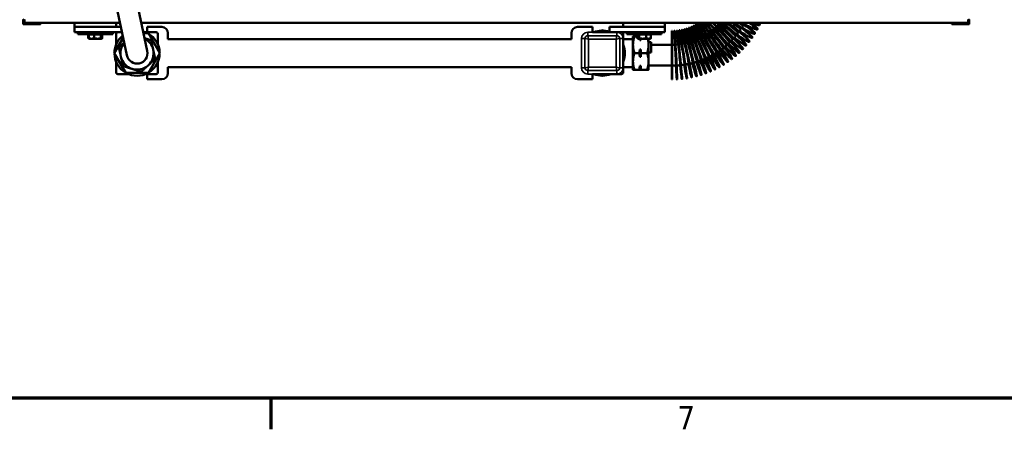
# Model space of a CAD drawing. Header units: inches. Extents: x 1 to 237, y 4 to 150.
# Tile 2 of 237: x 21 to 56, y 6 to 21. Entities that reach past the tile are written whole.
import ezdxf

# ---------------------------------------------------------------- set-up
doc = ezdxf.new("R2010")
doc.units = ezdxf.units.IN
doc.header["$LTSCALE"] = 7
doc.header["$MEASUREMENT"] = 0
for name, color, linetype, lineweight in [('Border (ANSI)', 7, 'Continuous', 70), ('Visible (ANSI)', 7, 'Continuous', 50), ('Visible Narrow (ANSI)', 7, 'Continuous', 35)]:
    doc.layers.add(name, color=color, linetype=linetype, lineweight=lineweight)
doc.styles.add('Dimension Text', font='tahoma.ttf')

# ---------------------------------------------------------------- blocks, each defined once
blk = doc.blocks.new('Borders Default Border')
at = {"layer": 'Border (ANSI)'}
blk.add_line((4.25, 1), (4.25, 0.84), dxfattribs=at)
at = {"layer": 'Border (ANSI)', "flags": 128}
blk.add_lwpolyline([(0.5, 1), (0.5, 21), (33.5, 21), (33.5, 1), (0.5, 1)], dxfattribs=at)
at = {"layer": 'Border (ANSI)', "insert": (6.3378, 0.84), "char_height": 0.12, "attachment_point": 7, "style": 'Dimension Text'}
blk.add_mtext('7', dxfattribs=at)

msp = doc.modelspace()

# ---------------------------------------------------------------- linework, layer by layer
at = {"layer": 'Visible (ANSI)'}
for p, q in [((25.31, 19.472), (24.762, 22.052)), ((24.028, 21.896), (24.576, 19.316)), ((20.849, 20.589), (20.849, 20.444)), ((20.904, 20.484), (20.904, 20.602)), ((54.802, 20.484), (54.802, 20.602)), ((54.844, 20.444), (54.844, 20.589)), ((20.861, 20.432), (21.461, 20.432)), ((20.904, 20.484), (24.328, 20.484)), ((21.474, 20.444), (21.474, 20.484)), ((22.693, 20.334), (22.693, 20.484)), ((22.693, 20.334), (23.029, 20.334)), ((22.693, 20.144), (22.693, 20.334)), ((23.029, 20.334), (23.858, 20.334)), ((23.858, 20.334), (24.36, 20.334)), ((24.193, 20.334), (24.193, 20.484)), ((25.095, 20.484), (54.802, 20.484)), ((25.303, 20.144), (25.303, 20.334)), ((25.303, 20.334), (25.833, 20.334)), ((40.773, 20.334), (41.303, 20.334)), ((41.303, 20.334), (41.303, 20.144)), ((41.661, 20.206), (41.674, 20.214)), ((41.674, 20.214), (41.687, 20.206)), ((41.913, 20.334), (42.749, 20.334)), ((41.913, 20.144), (41.913, 20.334)), ((42.413, 20.334), (42.413, 20.484)), ((42.749, 20.334), (43.578, 20.334)), ((43.578, 20.334), (43.913, 20.334)), ((43.913, 20.334), (43.913, 20.484)), ((43.913, 20.144), (43.913, 20.334)), ((44.159, 18.446), (44.159, 20.196)), ((44.159, 20.196), (44.175, 20.196)), ((44.175, 18.446), (44.175, 20.196)), ((44.248, 20.198), (44.264, 20.199)), ((44.338, 20.205), (44.353, 20.207)), ((44.426, 20.216), (44.442, 20.219)), ((44.515, 20.232), (44.53, 20.235)), ((44.602, 20.252), (44.617, 20.256)), ((44.688, 20.277), (44.703, 20.281)), ((44.773, 20.306), (44.788, 20.311)), ((44.856, 20.339), (44.871, 20.345)), ((44.937, 20.376), (44.952, 20.383)), ((45.017, 20.417), (45.031, 20.425)), ((45.094, 20.462), (45.107, 20.471)), ((47.231, 20.247), (47.239, 20.261)), ((47.314, 20.405), (47.321, 20.419)), ((54.219, 20.484), (54.219, 20.444)), ((54.231, 20.432), (54.831, 20.432)), ((22.693, 20.144), (23.393, 20.144)), ((22.816, 20.076), (22.816, 20.144)), ((22.816, 20.076), (24.07, 20.076)), ((23.19, 20.06), (23.19, 19.932)), ((23.19, 20.06), (23.209, 20.06)), ((23.222, 19.914), (23.194, 19.93)), ((23.209, 20.06), (23.209, 19.932)), ((23.209, 20.06), (23.308, 20.06)), ((23.224, 19.913), (23.222, 19.914)), ((23.224, 20.06), (23.224, 20.076)), ((23.224, 19.913), (23.308, 19.913)), ((23.308, 20.06), (23.408, 20.06)), ((23.308, 19.913), (23.525, 19.913)), ((23.393, 20.144), (23.493, 20.144)), ((23.408, 20.06), (23.408, 19.932)), ((23.408, 20.06), (23.525, 20.06)), ((23.493, 20.144), (24.253, 20.144)), ((23.525, 20.06), (23.643, 20.06)), ((23.525, 19.913), (23.66, 19.913)), ((23.643, 20.06), (23.643, 19.932)), ((23.643, 20.06), (23.66, 20.06)), ((23.66, 20.06), (23.678, 20.06)), ((23.66, 19.913), (23.662, 19.913)), ((23.662, 20.06), (23.662, 20.076)), ((23.662, 19.913), (23.664, 19.914)), ((23.664, 19.914), (23.692, 19.93)), ((23.678, 20.06), (23.696, 20.06)), ((23.678, 20.06), (23.678, 19.932)), ((23.696, 20.06), (23.696, 19.932)), ((24.07, 20.076), (24.07, 20.144)), ((24.442, 19.948), (24.123, 19.39)), ((24.193, 20.084), (24.193, 19.706)), ((24.4, 20.144), (24.253, 20.144)), ((25.35, 20.106), (25.175, 20.105)), ((25.633, 20.144), (25.256, 20.144)), ((25.763, 19.398), (25.35, 20.106)), ((25.693, 20.084), (25.693, 19.706)), ((26.053, 20.114), (26.053, 19.894)), ((40.553, 19.894), (26.053, 19.894)), ((40.553, 19.894), (40.553, 20.114)), ((41.303, 20.144), (42.188, 20.144)), ((42.188, 20.144), (42.353, 20.144)), ((42.353, 20.144), (43.113, 20.144)), ((42.413, 20.084), (42.413, 19.919)), ((42.413, 19.919), (42.413, 18.869)), ((42.763, 19.894), (42.413, 19.894)), ((42.536, 20.076), (42.536, 20.144)), ((42.536, 20.076), (43.79, 20.076)), ((42.763, 19.987), (42.763, 19.691)), ((42.917, 19.987), (42.816, 19.987)), ((42.917, 20.06), (42.917, 19.932)), ((42.917, 20.06), (42.954, 20.06)), ((42.944, 19.913), (42.935, 19.919)), ((42.944, 20.06), (42.944, 20.076)), ((42.944, 19.913), (42.954, 19.913)), ((42.954, 20.06), (42.99, 20.06)), ((42.954, 19.913), (43.113, 19.913)), ((42.99, 20.06), (43.113, 20.06)), ((42.99, 20.06), (42.99, 19.932)), ((43.006, 19.855), (43.006, 19.913)), ((43.039, 19.855), (43.006, 19.855)), ((43.039, 19.855), (43.039, 19.913)), ((43.113, 20.144), (43.213, 20.144)), ((43.113, 20.06), (43.236, 20.06)), ((43.113, 19.913), (43.323, 19.913)), ((43.213, 20.144), (43.913, 20.144)), ((43.236, 20.06), (43.323, 20.06)), ((43.236, 20.06), (43.236, 19.932)), ((43.323, 20.06), (43.409, 20.06)), ((43.323, 19.691), (43.323, 19.913)), ((43.323, 19.913), (43.382, 19.913)), ((43.382, 20.06), (43.382, 20.076)), ((43.382, 19.913), (43.392, 19.919)), ((43.409, 20.06), (43.409, 19.932)), ((43.79, 20.076), (43.79, 20.144)), ((46.937, 19.803), (46.947, 19.816)), ((47.042, 19.946), (47.052, 19.959)), ((47.141, 20.094), (47.149, 20.108)), ((42.763, 19.691), (42.763, 19.097)), ((43.006, 19.262), (43.006, 19.526)), ((43.006, 19.526), (43.039, 19.526)), ((43.039, 19.262), (43.039, 19.526)), ((43.323, 19.786), (43.419, 19.786)), ((43.323, 19.097), (43.323, 19.691)), ((43.419, 19.786), (43.419, 19.422)), ((43.419, 19.696), (44.159, 19.696)), ((46.705, 19.534), (46.716, 19.546)), ((46.824, 19.666), (46.835, 19.678)), ((24.123, 19.39), (24.537, 18.682)), ((25.357, 18.686), (25.763, 19.398)), ((42.995, 19.394), (42.816, 19.394)), ((43.039, 19.262), (43.006, 19.262)), ((43.27, 19.394), (43.05, 19.394)), ((43.323, 19.422), (43.419, 19.422)), ((46.309, 19.178), (46.321, 19.187)), ((46.447, 19.29), (46.459, 19.3)), ((46.579, 19.409), (46.59, 19.42)), ((24.193, 19.081), (24.193, 18.704)), ((25.693, 19.081), (25.693, 18.704)), ((40.553, 18.894), (26.053, 18.894)), ((26.053, 18.894), (26.053, 18.674)), ((40.553, 18.674), (40.553, 18.894)), ((42.763, 18.894), (42.413, 18.894)), ((42.413, 18.869), (42.413, 18.704)), ((42.763, 19.097), (42.763, 18.8)), ((42.995, 18.8), (42.816, 18.8)), ((43.006, 18.8), (43.006, 18.933)), ((43.006, 18.933), (43.039, 18.933)), ((43.039, 18.8), (43.006, 18.8)), ((43.039, 18.8), (43.039, 18.933)), ((43.27, 18.8), (43.05, 18.8)), ((43.323, 18.8), (43.323, 19.097)), ((43.323, 18.946), (44.159, 18.946)), ((45.705, 18.803), (45.719, 18.81)), ((45.863, 18.885), (45.877, 18.893)), ((46.016, 18.975), (46.03, 18.984)), ((46.165, 19.073), (46.178, 19.082)), ((24.631, 18.644), (24.253, 18.644)), ((24.537, 18.682), (25.357, 18.686)), ((25.633, 18.644), (25.256, 18.644)), ((25.303, 18.454), (25.303, 18.644)), ((25.833, 18.454), (25.303, 18.454)), ((41.303, 18.454), (40.773, 18.454)), ((42.188, 18.644), (41.303, 18.644)), ((41.303, 18.644), (41.303, 18.454)), ((41.653, 18.574), (41.64, 18.582)), ((41.666, 18.581), (41.653, 18.574)), ((42.353, 18.644), (42.188, 18.644)), ((44.159, 18.446), (44.175, 18.446)), ((44.336, 18.45), (44.352, 18.451)), ((44.514, 18.464), (44.53, 18.466)), ((44.69, 18.486), (44.706, 18.489)), ((44.865, 18.518), (44.881, 18.521)), ((45.039, 18.558), (45.054, 18.562)), ((45.21, 18.606), (45.225, 18.611)), ((45.378, 18.664), (45.393, 18.669)), ((45.543, 18.729), (45.558, 18.736))]:
    msp.add_line(p, q, dxfattribs=at)
for centre, radius, start, end in [((20.861, 20.589), 0.0125, 90, 180), ((54.831, 20.589), 0.0125, 0, 90), ((20.861, 20.444), 0.0125, 180, 270), ((21.461, 20.444), 0.0125, 270, 0), ((24.943, 19.394), 0.812, 61.1853, 74.5136), ((25.833, 20.114), 0.22, 0, 90), ((40.773, 20.114), 0.22, 90, 180), ((41.663, 19.394), 0.812, 72.0798, 112.6199), ((54.231, 20.444), 0.0125, 180, 270), ((54.831, 20.444), 0.0125, 270, 0), ((24.943, 19.394), 0.812, 129.4864, 179.3679), ((24.253, 20.084), 0.06, 90, 180), ((24.943, 19.394), 0.594, 12.3816, 62.8529), ((24.943, 19.394), 0.812, 1.1853, 59.3679), ((25.633, 20.084), 0.06, 0, 90), ((41.663, 19.394), 0.812, 139.8242, 139.8251), ((41.663, 19.394), 0.812, 130.1749, 130.1758), ((42.353, 20.084), 0.06, 0, 90), ((24.943, 19.394), 0.594, 141.1471, 192.3816), ((24.943, 19.394), 0.375, 192, 12), ((24.943, 19.394), 0.594, 312.3816, 12.3816), ((41.663, 19.394), 0.812, 337.3801, 22.6199), ((24.943, 19.394), 0.812, 181.1853, 239.3679), ((24.943, 19.394), 0.594, 192.3816, 252.3816), ((24.943, 19.394), 0.812, 301.1853, 359.3679), ((24.943, 19.394), 0.594, 252.3816, 312.3816), ((41.663, 19.394), 0.812, 220.1749, 220.1758), ((41.663, 19.394), 0.812, 229.8242, 229.8251), ((41.663, 19.394), 0.812, 310.1749, 310.1758), ((41.663, 19.394), 0.812, 319.8242, 319.8251), ((24.253, 18.704), 0.06, 180, 270), ((24.943, 19.394), 0.812, 241.1853, 299.3679), ((25.633, 18.704), 0.06, 270, 0), ((25.833, 18.674), 0.22, 270, 0), ((40.773, 18.674), 0.22, 180, 270), ((41.663, 19.394), 0.812, 247.3801, 292.6199), ((42.353, 18.704), 0.06, 270, 0)]:
    msp.add_arc(centre, radius, start, end, dxfattribs=at)
for centre, major_axis, ratio, start_param, end_param in [((44.292, 19.324), (-0.044, 0.874), 0.004855, 2.013704, 7.411066), ((44.308, 19.325), (-0.044, 0.874), 0.004855, 3.141593, 6.283185), ((44.426, 19.334), (-0.088, 0.871), 0.009697, 2.013695, 7.411054), ((44.442, 19.336), (-0.088, 0.871), 0.009697, 3.141593, 6.283185), ((44.558, 19.351), (-0.132, 0.865), 0.014514, 2.01368, 7.411034), ((44.574, 19.354), (-0.132, 0.865), 0.014514, 3.141593, 6.283185), ((44.69, 19.375), (-0.175, 0.857), 0.019294, 2.013659, 7.411006), ((44.706, 19.378), (-0.175, 0.857), 0.019294, 3.141593, 6.283185), ((44.82, 19.405), (-0.218, 0.847), 0.024024, 2.013632, 7.41097), ((44.836, 19.409), (-0.218, 0.847), 0.024024, 3.141593, 6.283185), ((44.949, 19.442), (-0.261, 0.835), 0.028693, 2.0136, 7.410927), ((44.964, 19.446), (-0.261, 0.835), 0.028693, 3.141593, 6.283185), ((45.075, 19.485), (-0.303, 0.821), 0.033288, 2.013562, 7.410878), ((45.09, 19.49), (-0.303, 0.821), 0.033288, 3.141593, 6.283185), ((45.2, 19.534), (-0.344, 0.805), 0.037797, 2.01352, 7.410822), ((45.214, 19.54), (-0.344, 0.805), 0.037797, 3.141593, 6.283185), ((45.321, 19.59), (-0.384, 0.786), 0.04221, 2.013474, 7.41076), ((45.336, 19.597), (-0.384, 0.786), 0.04221, 3.141593, 6.283185), ((45.44, 19.651), (-0.423, 0.766), 0.046514, 2.013424, 7.410694), ((45.454, 19.659), (-0.423, 0.766), 0.046514, 3.141593, 6.283185), ((45.555, 19.719), (-0.461, 0.744), 0.050699, 2.013371, 7.410623), ((45.569, 19.727), (-0.461, 0.744), 0.050699, 3.141593, 6.283185), ((45.667, 19.792), (-0.498, 0.719), 0.054754, 0.241639, 1.127362), ((45.667, 19.792), (-0.498, 0.719), 0.054754, 2.013314, 5.965715), ((45.68, 19.801), (-0.498, 0.719), 0.054754, 3.141593, 5.923059), ((45.775, 19.871), (-0.534, 0.693), 0.058668, 0.442281, 1.127284), ((45.775, 19.871), (0.534, -0.693), 0.058668, 5.154848, 8.892152), ((45.787, 19.881), (0.534, -0.693), 0.058668, 0, 2.579768), ((45.878, 19.955), (-0.568, 0.665), 0.062431, 0.600254, 1.127204), ((45.878, 19.955), (0.568, -0.665), 0.062431, 5.154788, 8.717928), ((45.89, 19.965), (0.568, -0.665), 0.062431, 0, 2.409542), ((45.977, 20.044), (-0.601, 0.636), 0.066035, 0.74643, 0.961986), ((45.775, 19.871), (0.229, -0.297), 0.058668, 0, 3.141593), ((45.977, 20.044), (0.601, -0.636), 0.066035, 5.154727, 8.553547), ((45.878, 19.955), (0.244, -0.285), 0.062431, 0, 3.141593), ((45.989, 20.055), (0.601, -0.636), 0.066035, 0, 2.246808), ((45.977, 20.044), (0.258, -0.272), 0.066035, 0, 3.141593), ((46.072, 20.138), (0.633, -0.604), 0.069468, 5.154666, 8.388105), ((46.072, 20.138), (0.271, -0.259), 0.069468, 0, 3.141593), ((46.083, 20.15), (0.633, -0.604), 0.069468, 0, 2.081911), ((46.162, 20.237), (0.284, -0.245), 0.072724, 0, 3.141593), ((46.162, 20.237), (0.663, -0.571), 0.072724, 5.154604, 8.214518), ((46.172, 20.249), (0.663, -0.571), 0.072724, 0, 1.908118), ((46.246, 20.34), (0.296, -0.23), 0.075792, 0, 2.142936), ((46.246, 20.34), (0.691, -0.537), 0.075792, 5.154544, 8.025962), ((46.256, 20.353), (0.691, -0.537), 0.075792, 0, 1.718647), ((46.325, 20.448), (0.307, -0.215), 0.078667, 0, 1.626896), ((46.325, 20.448), (0.717, -0.501), 0.078667, 5.154485, 7.813728), ((46.335, 20.461), (0.717, -0.501), 0.078667, 0, 1.504591), ((46.399, 20.559), (0.318, -0.199), 0.081339, 0, 1.05872), ((46.399, 20.559), (0.742, -0.464), 0.081339, 5.154428, 7.563996), ((46.407, 20.572), (0.742, -0.464), 0.081339, 0, 1.251497), ((46.467, 20.674), (0.764, -0.426), 0.083802, 5.154374, 7.24892), ((46.475, 20.687), (0.764, -0.426), 0.083802, 0, 0.929413), ((46.529, 20.792), (0.785, -0.387), 0.086051, 5.440213, 6.780406), ((46.536, 20.806), (0.785, -0.387), 0.086051, 0, 0.436196), ((45.075, 19.485), (0.13, -0.352), 0.033288, 0, 3.141593), ((45.2, 19.534), (0.147, -0.345), 0.037797, 0, 3.141593), ((45.321, 19.59), (0.165, -0.337), 0.04221, 0, 3.141593), ((45.44, 19.651), (0.181, -0.328), 0.046514, 0, 3.141593), ((45.555, 19.719), (0.198, -0.319), 0.050699, 0, 3.141593), ((45.667, 19.792), (0.214, -0.308), 0.054754, 0, 3.141593), ((44.292, 19.324), (0.019, -0.375), 0.004855, 0, 3.141593), ((44.426, 19.334), (0.038, -0.373), 0.009697, 0, 3.141593), ((44.558, 19.351), (0.057, -0.371), 0.014514, 0, 3.141593), ((44.69, 19.375), (0.075, -0.367), 0.019294, 0, 3.141593), ((44.82, 19.405), (0.094, -0.363), 0.024024, 0, 3.141593), ((44.949, 19.442), (0.112, -0.358), 0.028693, 0, 3.141593)]:
    msp.add_ellipse(centre, major_axis=major_axis, ratio=ratio, start_param=start_param, end_param=end_param, dxfattribs=at)
for points, knots in [([(45.501, 20.135), (45.506, 20.138), (45.51, 20.141), (45.519, 20.148), (45.525, 20.152), (45.535, 20.16), (45.54, 20.164), (45.546, 20.168)], [2.20504614, 2.20504614, 2.20504614, 2.20504614, 2.21207322, 2.21207322, 2.22079529, 2.22079529, 2.22951737, 2.22951737, 2.22951737, 2.22951737]), ([(45.595, 20.207), (45.598, 20.209), (45.601, 20.212), (45.609, 20.219), (45.615, 20.223), (45.625, 20.232), (45.63, 20.236), (45.635, 20.24)], [2.25709195, 2.25709195, 2.25709195, 2.25709195, 2.26274417, 2.26274417, 2.27146619, 2.27146619, 2.28018822, 2.28018822, 2.28018822, 2.28018822]), ([(45.684, 20.283), (45.686, 20.285), (45.688, 20.288), (45.696, 20.294), (45.701, 20.299), (45.71, 20.308), (45.715, 20.312), (45.72, 20.317)], [2.30908613, 2.30908613, 2.30908613, 2.30908613, 2.31341513, 2.31341513, 2.3221371, 2.3221371, 2.33085907, 2.33085907, 2.33085907, 2.33085907]), ([(45.768, 20.364), (45.77, 20.366), (45.772, 20.367), (45.778, 20.374), (45.783, 20.378), (45.792, 20.388), (45.796, 20.393), (45.801, 20.397)], [2.36102517, 2.36102517, 2.36102517, 2.36102517, 2.36408609, 2.36408609, 2.372808, 2.372808, 2.38152991, 2.38152991, 2.38152991, 2.38152991]), ([(45.849, 20.449), (45.85, 20.45), (45.851, 20.451), (45.856, 20.457), (45.86, 20.462), (45.869, 20.472), (45.873, 20.477), (45.878, 20.482)], [2.41290572, 2.41290572, 2.41290572, 2.41290572, 2.41475704, 2.41475704, 2.4234789, 2.4234789, 2.43220076, 2.43220076, 2.43220076, 2.43220076]), ([(46.588, 20.171), (46.592, 20.176), (46.597, 20.182), (46.606, 20.196), (46.612, 20.203), (46.622, 20.218), (46.627, 20.225), (46.633, 20.233)], [2.50811181, 2.50811181, 2.50811181, 2.50811181, 2.5153973, 2.5153973, 2.52446988, 2.52446988, 2.53354246, 2.53354246, 2.53354246, 2.53354246]), ([(46.677, 20.297), (46.68, 20.303), (46.684, 20.308), (46.692, 20.321), (46.697, 20.329), (46.707, 20.344), (46.712, 20.352), (46.717, 20.36)], [2.55954199, 2.55954199, 2.55954199, 2.55954199, 2.56606809, 2.56606809, 2.5751407, 2.5751407, 2.58421331, 2.58421331, 2.58421331, 2.58421331]), ([(46.759, 20.428), (46.761, 20.433), (46.764, 20.438), (46.772, 20.451), (46.776, 20.459), (46.784, 20.473), (46.787, 20.478), (46.79, 20.484)], [2.61091916, 2.61091916, 2.61091916, 2.61091916, 2.61673889, 2.61673889, 2.62581152, 2.62581152, 2.63218273, 2.63218273, 2.63218273, 2.63218273]), ([(44.874, 19.811), (44.879, 19.813), (44.885, 19.815), (44.896, 19.819), (44.902, 19.821), (44.915, 19.825), (44.921, 19.827), (44.933, 19.832), (44.94, 19.834), (44.946, 19.836)], [1.89189427, 1.89189427, 1.89189427, 1.89189427, 1.89932528, 1.89932528, 1.90804761, 1.90804761, 1.91676994, 1.91676994, 1.92549227, 1.92549227, 1.92549227, 1.92549227]), ([(44.985, 19.851), (44.989, 19.853), (44.993, 19.855), (45.004, 19.859), (45.01, 19.861), (45.022, 19.866), (45.028, 19.869), (45.04, 19.874), (45.046, 19.876), (45.052, 19.879)], [1.9441714, 1.9441714, 1.9441714, 1.9441714, 1.94999623, 1.94999623, 1.95871853, 1.95871853, 1.96744082, 1.96744082, 1.97616312, 1.97616312, 1.97616312, 1.97616312]), ([(45.094, 19.897), (45.097, 19.899), (45.1, 19.9), (45.109, 19.904), (45.115, 19.907), (45.127, 19.912), (45.133, 19.915), (45.145, 19.921), (45.151, 19.924), (45.157, 19.927)], [1.99641972, 1.99641972, 1.99641972, 1.99641972, 2.00066719, 2.00066719, 2.00938945, 2.00938945, 2.01811171, 2.01811171, 2.02683397, 2.02683397, 2.02683397, 2.02683397]), ([(45.201, 19.949), (45.203, 19.95), (45.204, 19.951), (45.212, 19.954), (45.218, 19.958), (45.23, 19.964), (45.235, 19.967), (45.247, 19.973), (45.253, 19.976), (45.258, 19.979)], [2.04863524, 2.04863524, 2.04863524, 2.04863524, 2.05133817, 2.05133817, 2.06006038, 2.06006038, 2.0687826, 2.0687826, 2.07750482, 2.07750482, 2.07750482, 2.07750482]), ([(45.304, 20.005), (45.305, 20.006), (45.306, 20.006), (45.312, 20.01), (45.318, 20.013), (45.329, 20.02), (45.335, 20.024), (45.346, 20.03), (45.352, 20.034), (45.357, 20.037)], [2.10081405, 2.10081405, 2.10081405, 2.10081405, 2.10200915, 2.10200915, 2.11073132, 2.11073132, 2.1194535, 2.1194535, 2.12817567, 2.12817567, 2.12817567, 2.12817567]), ([(45.405, 20.068), (45.41, 20.071), (45.415, 20.075), (45.426, 20.082), (45.431, 20.085), (45.442, 20.093), (45.448, 20.096), (45.453, 20.1)], [2.15295227, 2.15295227, 2.15295227, 2.15295227, 2.16140227, 2.16140227, 2.17012439, 2.17012439, 2.17884652, 2.17884652, 2.17884652, 2.17884652]), ([(46.284, 19.819), (46.285, 19.82), (46.285, 19.82), (46.292, 19.827), (46.299, 19.834), (46.312, 19.847), (46.318, 19.853), (46.331, 19.866), (46.337, 19.873), (46.343, 19.879)], [2.35352404, 2.35352404, 2.35352404, 2.35352404, 2.35431245, 2.35431245, 2.36338494, 2.36338494, 2.37245743, 2.37245743, 2.38152991, 2.38152991, 2.38152991, 2.38152991]), ([(46.392, 19.931), (46.398, 19.938), (46.404, 19.945), (46.416, 19.958), (46.422, 19.965), (46.434, 19.978), (46.44, 19.985), (46.446, 19.992)], [2.40510063, 2.40510063, 2.40510063, 2.40510063, 2.41405573, 2.41405573, 2.42312825, 2.42312825, 2.43220076, 2.43220076, 2.43220076, 2.43220076]), ([(46.493, 20.048), (46.498, 20.055), (46.503, 20.061), (46.514, 20.074), (46.52, 20.082), (46.531, 20.096), (46.537, 20.103), (46.542, 20.11)], [2.45663064, 2.45663064, 2.45663064, 2.45663064, 2.46472651, 2.46472651, 2.47379906, 2.47379906, 2.48287161, 2.48287161, 2.48287161, 2.48287161]), ([(44.175, 19.696), (44.181, 19.696), (44.188, 19.696), (44.201, 19.696), (44.208, 19.697), (44.221, 19.697), (44.227, 19.697), (44.24, 19.697), (44.247, 19.698), (44.26, 19.698), (44.267, 19.699), (44.273, 19.699)], [1.57785502, 1.57785502, 1.57785502, 1.57785502, 1.58657745, 1.58657745, 1.59529988, 1.59529988, 1.60402231, 1.60402231, 1.61274475, 1.61274475, 1.62146718, 1.62146718, 1.62146718, 1.62146718]), ([(44.293, 19.7), (44.298, 19.7), (44.304, 19.701), (44.316, 19.701), (44.322, 19.702), (44.335, 19.703), (44.342, 19.703), (44.355, 19.704), (44.362, 19.705), (44.375, 19.706), (44.381, 19.707), (44.388, 19.708)], [1.63021905, 1.63021905, 1.63021905, 1.63021905, 1.63724832, 1.63724832, 1.64597074, 1.64597074, 1.65469317, 1.65469317, 1.6634156, 1.6634156, 1.67213803, 1.67213803, 1.67213803, 1.67213803]), ([(44.411, 19.71), (44.415, 19.711), (44.419, 19.711), (44.43, 19.712), (44.437, 19.713), (44.45, 19.715), (44.456, 19.716), (44.469, 19.717), (44.476, 19.718), (44.489, 19.72), (44.495, 19.721), (44.502, 19.722)], [1.68257896, 1.68257896, 1.68257896, 1.68257896, 1.6879192, 1.6879192, 1.69664162, 1.69664162, 1.70536404, 1.70536404, 1.71408646, 1.71408646, 1.72280887, 1.72280887, 1.72280887, 1.72280887]), ([(44.529, 19.726), (44.532, 19.727), (44.534, 19.727), (44.544, 19.729), (44.55, 19.73), (44.563, 19.732), (44.57, 19.733), (44.583, 19.736), (44.589, 19.737), (44.602, 19.74), (44.608, 19.741), (44.615, 19.742)], [1.73493059, 1.73493059, 1.73493059, 1.73493059, 1.73859011, 1.73859011, 1.74731251, 1.74731251, 1.75603492, 1.75603492, 1.76475732, 1.76475732, 1.77347972, 1.77347972, 1.77347972, 1.77347972]), ([(44.645, 19.749), (44.647, 19.749), (44.648, 19.749), (44.656, 19.751), (44.663, 19.752), (44.676, 19.755), (44.682, 19.757), (44.695, 19.76), (44.701, 19.762), (44.714, 19.765), (44.72, 19.766), (44.727, 19.768)], [1.78726977, 1.78726977, 1.78726977, 1.78726977, 1.78926104, 1.78926104, 1.79798342, 1.79798342, 1.8067058, 1.8067058, 1.81542819, 1.81542819, 1.82415057, 1.82415057, 1.82415057, 1.82415057]), ([(44.761, 19.777), (44.761, 19.777), (44.761, 19.777), (44.768, 19.779), (44.774, 19.781), (44.787, 19.784), (44.793, 19.786), (44.806, 19.79), (44.812, 19.792), (44.825, 19.796), (44.831, 19.797), (44.837, 19.799)], [1.83959237, 1.83959237, 1.83959237, 1.83959237, 1.83993198, 1.83993198, 1.84865434, 1.84865434, 1.8573767, 1.8573767, 1.86609906, 1.86609906, 1.87482142, 1.87482142, 1.87482142, 1.87482142]), ([(45.8, 19.43), (45.804, 19.433), (45.808, 19.435), (45.82, 19.443), (45.828, 19.448), (45.843, 19.458), (45.85, 19.463), (45.865, 19.473), (45.873, 19.479), (45.88, 19.484)], [2.14680089, 2.14680089, 2.14680089, 2.14680089, 2.15162941, 2.15162941, 2.16070178, 2.16070178, 2.16977415, 2.16977415, 2.17884652, 2.17884652, 2.17884652, 2.17884652]), ([(45.929, 19.518), (45.932, 19.52), (45.935, 19.522), (45.945, 19.53), (45.953, 19.535), (45.967, 19.546), (45.974, 19.552), (45.989, 19.563), (45.996, 19.568), (46.003, 19.574)], [2.19853904, 2.19853904, 2.19853904, 2.19853904, 2.20230017, 2.20230017, 2.21137257, 2.21137257, 2.22044497, 2.22044497, 2.22951737, 2.22951737, 2.22951737, 2.22951737]), ([(46.052, 19.612), (46.055, 19.614), (46.057, 19.616), (46.066, 19.623), (46.073, 19.629), (46.087, 19.641), (46.094, 19.646), (46.108, 19.658), (46.115, 19.664), (46.122, 19.67)], [2.25024071, 2.25024071, 2.25024071, 2.25024071, 2.25297094, 2.25297094, 2.26204336, 2.26204336, 2.27111579, 2.27111579, 2.28018822, 2.28018822, 2.28018822, 2.28018822]), ([(46.171, 19.713), (46.172, 19.714), (46.174, 19.715), (46.182, 19.722), (46.188, 19.728), (46.202, 19.741), (46.209, 19.747), (46.222, 19.759), (46.229, 19.766), (46.235, 19.772)], [2.30190324, 2.30190324, 2.30190324, 2.30190324, 2.30364169, 2.30364169, 2.31271415, 2.31271415, 2.32178661, 2.32178661, 2.33085907, 2.33085907, 2.33085907, 2.33085907]), ([(45.098, 19.095), (45.099, 19.096), (45.1, 19.096), (45.111, 19.1), (45.119, 19.102), (45.137, 19.108), (45.145, 19.111), (45.162, 19.117), (45.171, 19.12), (45.188, 19.126), (45.197, 19.13), (45.205, 19.133)], [1.88766188, 1.88766188, 1.88766188, 1.88766188, 1.88920326, 1.88920326, 1.89827551, 1.89827551, 1.90734777, 1.90734777, 1.91642002, 1.91642002, 1.92549227, 1.92549227, 1.92549227, 1.92549227]), ([(45.245, 19.148), (45.245, 19.148), (45.245, 19.148), (45.254, 19.151), (45.263, 19.155), (45.28, 19.161), (45.288, 19.165), (45.305, 19.172), (45.313, 19.175), (45.33, 19.182), (45.339, 19.186), (45.347, 19.189)], [1.9395397, 1.9395397, 1.9395397, 1.9395397, 1.93987403, 1.93987403, 1.9489463, 1.9489463, 1.95801858, 1.95801858, 1.96709085, 1.96709085, 1.97616312, 1.97616312, 1.97616312, 1.97616312]), ([(45.389, 19.207), (45.397, 19.211), (45.404, 19.214), (45.42, 19.221), (45.428, 19.225), (45.445, 19.233), (45.453, 19.237), (45.469, 19.245), (45.478, 19.249), (45.486, 19.253)], [1.9913955, 1.9913955, 1.9913955, 1.9913955, 1.99961709, 1.99961709, 2.00868938, 2.00868938, 2.01776168, 2.01776168, 2.02683397, 2.02683397, 2.02683397, 2.02683397]), ([(45.53, 19.275), (45.536, 19.278), (45.543, 19.281), (45.557, 19.288), (45.565, 19.293), (45.581, 19.301), (45.589, 19.306), (45.605, 19.314), (45.613, 19.319), (45.621, 19.323)], [2.04322626, 2.04322626, 2.04322626, 2.04322626, 2.05028787, 2.05028787, 2.05936019, 2.05936019, 2.0684325, 2.0684325, 2.07750482, 2.07750482, 2.07750482, 2.07750482]), ([(45.667, 19.349), (45.672, 19.352), (45.677, 19.355), (45.69, 19.362), (45.698, 19.367), (45.714, 19.376), (45.722, 19.381), (45.737, 19.391), (45.745, 19.395), (45.753, 19.4)], [2.09502902, 2.09502902, 2.09502902, 2.09502902, 2.10095864, 2.10095864, 2.11003098, 2.11003098, 2.11910333, 2.11910333, 2.12817567, 2.12817567, 2.12817567, 2.12817567]), ([(44.175, 18.946), (44.184, 18.946), (44.193, 18.946), (44.211, 18.946), (44.22, 18.947), (44.238, 18.947), (44.247, 18.947), (44.266, 18.948), (44.275, 18.948), (44.293, 18.949), (44.302, 18.949), (44.311, 18.95)], [1.57610619, 1.57610619, 1.57610619, 1.57610619, 1.58517839, 1.58517839, 1.59425059, 1.59425059, 1.60332278, 1.60332278, 1.61239498, 1.61239498, 1.62146718, 1.62146718, 1.62146718, 1.62146718]), ([(44.331, 18.951), (44.339, 18.951), (44.347, 18.952), (44.364, 18.953), (44.373, 18.954), (44.391, 18.955), (44.4, 18.956), (44.418, 18.957), (44.427, 18.958), (44.445, 18.96), (44.454, 18.96), (44.463, 18.961)], [1.62805075, 1.62805075, 1.62805075, 1.62805075, 1.63584923, 1.63584923, 1.64492143, 1.64492143, 1.65399363, 1.65399363, 1.66306583, 1.66306583, 1.67213803, 1.67213803, 1.67213803, 1.67213803]), ([(44.487, 18.964), (44.493, 18.965), (44.5, 18.965), (44.516, 18.967), (44.525, 18.968), (44.543, 18.97), (44.552, 18.972), (44.57, 18.974), (44.579, 18.975), (44.597, 18.978), (44.606, 18.979), (44.615, 18.981)], [1.6799921, 1.6799921, 1.6799921, 1.6799921, 1.68652006, 1.68652006, 1.69559226, 1.69559226, 1.70466447, 1.70466447, 1.71373667, 1.71373667, 1.72280887, 1.72280887, 1.72280887, 1.72280887]), ([(44.642, 18.985), (44.647, 18.986), (44.652, 18.987), (44.667, 18.989), (44.676, 18.99), (44.694, 18.994), (44.703, 18.995), (44.72, 18.999), (44.729, 19), (44.747, 19.004), (44.756, 19.006), (44.765, 19.007)], [1.73192706, 1.73192706, 1.73192706, 1.73192706, 1.73719088, 1.73719088, 1.74626309, 1.74626309, 1.7553353, 1.7553353, 1.76440751, 1.76440751, 1.77347972, 1.77347972, 1.77347972, 1.77347972]), ([(44.796, 19.014), (44.8, 19.015), (44.804, 19.016), (44.816, 19.018), (44.825, 19.02), (44.843, 19.024), (44.852, 19.026), (44.87, 19.031), (44.879, 19.033), (44.896, 19.037), (44.905, 19.039), (44.914, 19.042)], [1.78385244, 1.78385244, 1.78385244, 1.78385244, 1.78786168, 1.78786168, 1.79693391, 1.79693391, 1.80600613, 1.80600613, 1.81507835, 1.81507835, 1.82415057, 1.82415057, 1.82415057, 1.82415057]), ([(44.948, 19.051), (44.95, 19.051), (44.953, 19.052), (44.965, 19.055), (44.973, 19.058), (44.991, 19.063), (45, 19.065), (45.017, 19.07), (45.026, 19.073), (45.043, 19.078), (45.052, 19.081), (45.061, 19.084)], [1.83576509, 1.83576509, 1.83576509, 1.83576509, 1.83853248, 1.83853248, 1.84760471, 1.84760471, 1.85667695, 1.85667695, 1.86574919, 1.86574919, 1.87482142, 1.87482142, 1.87482142, 1.87482142])]:
    msp.add_open_spline(points, degree=3, knots=knots, dxfattribs=at)
for points, weights in [([(23.19, 19.932), (23.203, 19.925), (23.215, 19.921)], [1, 1.01352894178, 1.01741314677]), ([(23.194, 19.93), (23.192, 19.931), (23.19, 19.932)], [1.00424704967, 1.00225783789, 1]), ([(23.222, 19.914), (23.216, 19.918), (23.209, 19.932)], [1.01436632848, 1.02833192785, 1]), ([(23.209, 19.932), (23.262, 19.913), (23.308, 19.913)], [1, 1.0379548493, 1]), ([(23.308, 19.913), (23.355, 19.913), (23.408, 19.932)], [1, 1.0379548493, 1]), ([(23.408, 19.932), (23.471, 19.913), (23.525, 19.913)], [1, 1.0379548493, 1]), ([(23.525, 19.913), (23.58, 19.913), (23.643, 19.932)], [1, 1.0379548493, 1]), ([(23.643, 19.932), (23.652, 19.913), (23.66, 19.913)], [1, 1.0379548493, 1]), ([(23.66, 19.913), (23.668, 19.913), (23.678, 19.932)], [1, 1.0379548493, 1]), ([(23.67, 19.92), (23.682, 19.924), (23.696, 19.932)], [1.01839284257, 1.01564667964, 1]), ([(25.45, 19.856), (25.323, 19.896), (25.212, 19.932)], [1.38868741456, 1.46468789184, 1.48691511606]), ([(25.523, 19.521), (25.489, 19.677), (25.45, 19.856)], [1.4961027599, 1.4961027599, 1.38868741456]), ([(42.763, 19.987), (42.763, 19.987), (42.816, 19.987)], [1, 1.07908713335, 1.08082679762]), ([(42.816, 19.987), (42.763, 19.828), (42.763, 19.691)], [1.08082679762, 1.07908713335, 1]), ([(42.917, 19.932), (42.937, 19.913), (42.954, 19.913)], [1, 1.0379548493, 1]), ([(42.954, 19.913), (42.97, 19.913), (42.99, 19.932)], [1, 1.0379548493, 1]), ([(42.99, 19.932), (43.056, 19.913), (43.113, 19.913)], [1, 1.0379548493, 1]), ([(43.006, 19.855), (43.004, 19.884), (43.002, 19.913)], [1, 1.00497073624, 1.00718614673]), ([(43.043, 19.913), (43.041, 19.884), (43.039, 19.855)], [1.00718614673, 1.00497073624, 1]), ([(43.113, 19.913), (43.17, 19.913), (43.236, 19.932)], [1, 1.0379548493, 1]), ([(43.236, 19.932), (43.283, 19.913), (43.323, 19.913)], [1, 1.0379548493, 1]), ([(43.323, 19.691), (43.323, 19.797), (43.293, 19.913)], [1, 1.06000043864, 1.07548209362]), ([(43.323, 19.913), (43.363, 19.913), (43.409, 19.932)], [1, 1.0379548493, 1]), ([(43.409, 19.932), (43.4, 19.923), (43.392, 19.919)], [1, 1.0174553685, 1.0188553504]), ([(24.479, 19.774), (24.391, 19.694), (24.29, 19.602)], [1.48826277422, 1.46708320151, 1.38868741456]), ([(24.29, 19.602), (24.329, 19.422), (24.363, 19.267)], [1.38868741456, 1.4961027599, 1.4961027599]), ([(25.597, 19.186), (25.558, 19.366), (25.523, 19.521)], [1.38868741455, 1.49610275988, 1.49610275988]), ([(42.763, 19.691), (42.763, 19.553), (42.816, 19.394)], [1, 1.07908713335, 1.08082679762]), ([(42.995, 19.394), (43.002, 19.463), (43.006, 19.526)], [1.00845067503, 1.01112012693, 1]), ([(43.039, 19.526), (43.043, 19.463), (43.05, 19.394)], [1, 1.01112012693, 1.00845067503]), ([(43.27, 19.394), (43.323, 19.553), (43.323, 19.691)], [1.08082679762, 1.07908713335, 1]), ([(24.363, 19.267), (24.397, 19.111), (24.437, 18.932)], [1.4961027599, 1.4961027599, 1.38868741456]), ([(25.344, 18.955), (25.461, 19.062), (25.597, 19.186)], [1.49610275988, 1.49610275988, 1.38868741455]), ([(42.816, 19.394), (42.763, 19.235), (42.763, 19.097)], [1.08082679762, 1.07908713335, 1]), ([(43.006, 19.262), (43.002, 19.325), (42.995, 19.394)], [1, 1.01112012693, 1.00845067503]), ([(43.05, 19.394), (43.043, 19.325), (43.039, 19.262)], [1.00845067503, 1.01112012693, 1]), ([(43.323, 19.097), (43.323, 19.235), (43.27, 19.394)], [1, 1.07908713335, 1.08082679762]), ([(24.437, 18.932), (24.612, 18.876), (24.763, 18.828)], [1.38868741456, 1.4961027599, 1.4961027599]), ([(24.763, 18.828), (24.915, 18.78), (25.09, 18.724)], [1.4961027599, 1.4961027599, 1.38868741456]), ([(25.09, 18.724), (25.226, 18.848), (25.344, 18.955)], [1.38868741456, 1.4961027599, 1.4961027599]), ([(42.763, 19.097), (42.763, 18.959), (42.816, 18.8)], [1, 1.07908713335, 1.08082679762]), ([(42.816, 18.8), (42.763, 18.8), (42.763, 18.8)], [1.08082679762, 1.07908713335, 1]), ([(42.995, 18.8), (43.002, 18.87), (43.006, 18.933)], [1.00845067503, 1.01112012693, 1]), ([(43.006, 18.8), (43.002, 18.8), (42.995, 18.8)], [1, 1.01112012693, 1.00845067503]), ([(43.039, 18.933), (43.043, 18.87), (43.05, 18.8)], [1, 1.01112012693, 1.00845067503]), ([(43.05, 18.8), (43.043, 18.8), (43.039, 18.8)], [1.00845067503, 1.01112012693, 1]), ([(43.27, 18.8), (43.323, 18.959), (43.323, 19.097)], [1.08082679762, 1.07908713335, 1]), ([(43.323, 18.8), (43.323, 18.8), (43.27, 18.8)], [1, 1.07908713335, 1.08082679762])]:
    msp.add_rational_spline(points, weights, degree=2, dxfattribs=at)
at = {"layer": 'Visible Narrow (ANSI)'}
for p, q in [((20.861, 20.589), (20.849, 20.589)), ((20.861, 20.602), (20.861, 20.589)), ((20.861, 20.589), (20.904, 20.589)), ((20.861, 20.444), (20.861, 20.589)), ((54.802, 20.589), (54.831, 20.589)), ((54.831, 20.589), (54.831, 20.602)), ((54.831, 20.589), (54.831, 20.444)), ((54.844, 20.589), (54.831, 20.589)), ((20.849, 20.444), (20.861, 20.444)), ((20.861, 20.444), (20.861, 20.432)), ((21.461, 20.444), (20.861, 20.444)), ((21.461, 20.484), (21.461, 20.444)), ((21.461, 20.432), (21.461, 20.444)), ((21.461, 20.444), (21.474, 20.444)), ((54.219, 20.444), (54.231, 20.444)), ((54.231, 20.444), (54.231, 20.484)), ((54.831, 20.444), (54.231, 20.444)), ((54.231, 20.444), (54.231, 20.432)), ((54.831, 20.444), (54.844, 20.444)), ((54.831, 20.432), (54.831, 20.444)), ((41.038, 19.919), (40.913, 19.919)), ((40.913, 19.919), (40.913, 18.869)), ((41.163, 19.894), (41.038, 19.919)), ((41.038, 18.869), (41.038, 19.919)), ((41.138, 20.019), (41.138, 20.144)), ((41.303, 20.144), (41.138, 20.144)), ((41.138, 20.019), (41.163, 19.894)), ((41.138, 20.019), (42.188, 20.019)), ((41.163, 19.894), (42.163, 19.894)), ((41.163, 18.894), (41.163, 19.894)), ((42.163, 19.894), (42.188, 20.019)), ((42.288, 19.919), (42.163, 19.894)), ((42.163, 19.894), (42.163, 18.894)), ((42.188, 20.144), (42.188, 20.019)), ((42.288, 19.919), (42.288, 18.869)), ((42.288, 19.919), (42.413, 19.919)), ((41.038, 18.869), (40.913, 18.869)), ((41.038, 18.869), (41.163, 18.894)), ((41.163, 18.894), (41.138, 18.769)), ((42.188, 18.769), (41.138, 18.769)), ((41.138, 18.769), (41.138, 18.644)), ((42.163, 18.894), (41.163, 18.894)), ((42.163, 18.894), (42.288, 18.869)), ((42.188, 18.769), (42.163, 18.894)), ((42.188, 18.769), (42.188, 18.644)), ((42.288, 18.869), (42.413, 18.869)), ((41.138, 18.644), (41.303, 18.644))]:
    msp.add_line(p, q, dxfattribs=at)
for centre, radius, start, end in [((41.138, 19.919), 0.225, 90, 180), ((41.138, 19.919), 0.1, 90, 180), ((42.188, 19.919), 0.225, 0, 90), ((42.188, 19.919), 0.1, 0, 90), ((41.138, 18.869), 0.225, 180, 270), ((41.138, 18.869), 0.1, 180, 270), ((42.188, 18.869), 0.1, 270, 0), ((42.188, 18.869), 0.225, 270, 0)]:
    msp.add_arc(centre, radius, start, end, dxfattribs=at)

# ---------------------------------------------------------------- block references
at = {"xscale": 7, "yscale": 7, "zscale": 7}
msp.add_blockref('Borders Default Border', (0, 0), dxfattribs=at)

doc.saveas('drawing.dxf')
